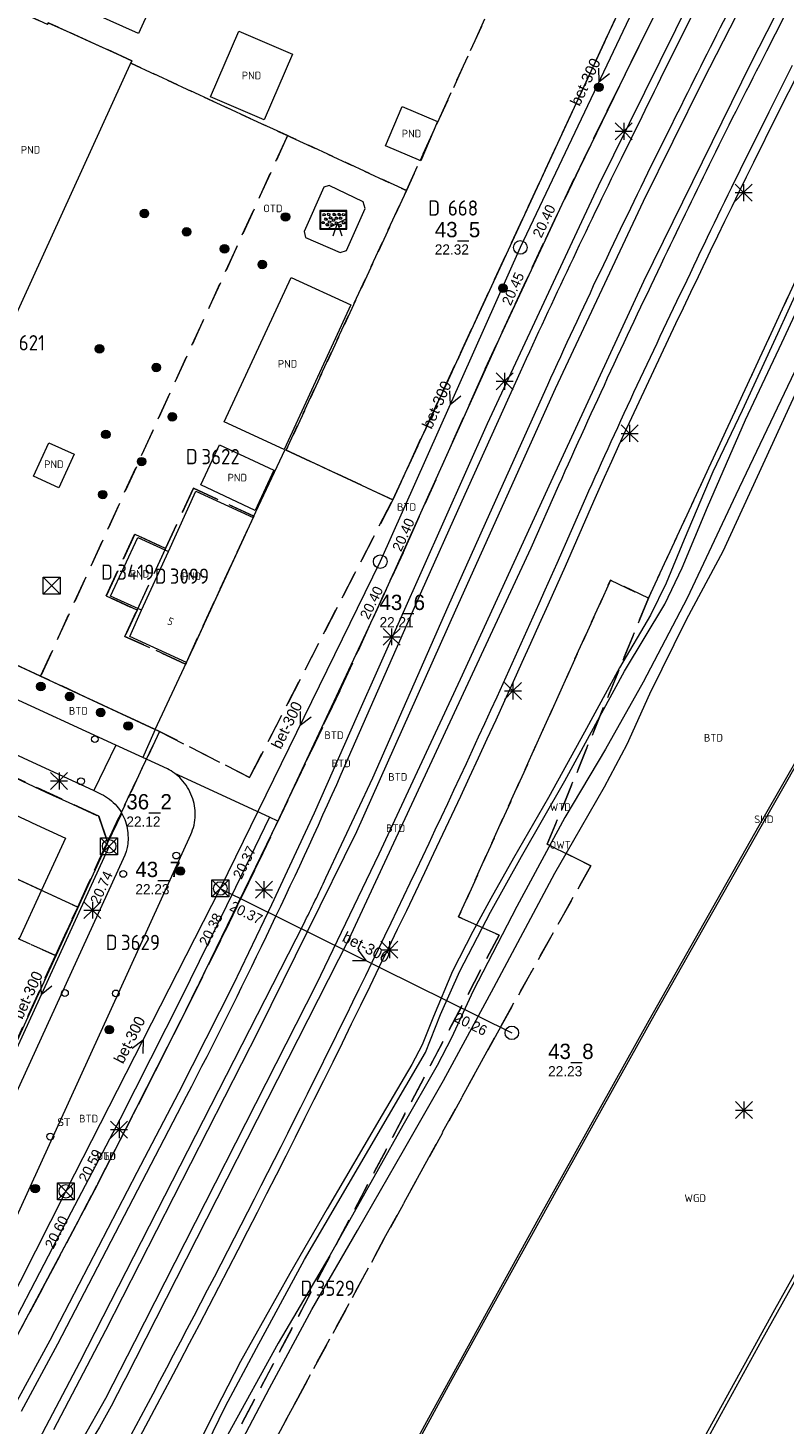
# Model space of a CAD drawing. Header units: metres. Extents: x 207644 to 210135, y 370459 to 373417.
# Tile 23 of 256: x 208029 to 208118, y 372045 to 372210. Entities that reach past the tile are written whole.
import ezdxf
from ezdxf.enums import TextEntityAlignment as Align

# ---------------------------------------------------------------- set-up
doc = ezdxf.new("R2010")
doc.units = ezdxf.units.M
doc.linetypes.add('HIDDEN2', pattern=[4.7625, 3.175, -1.5875])
for name, color, linetype in [('BTD', 7, 'Continuous'), ('CON_BxH300x300mm', 7, 'Continuous'), ('DMM_BxH300x300mm', 7, 'Continuous'), ('GB', 1, 'Continuous'), ('GB07', 1, 'Continuous'), ('GB11', 1, 'Continuous'), ('INV_BxH300x300mm', 7, 'Continuous'), ('KAD_perceelnummer', 212, 'Continuous'), ('KAD_sectie', 212, 'Continuous'), ('KAD_Vastgesteld_Perceel', 212, 'Continuous'), ('KO_INSPECTIE', 7, 'Continuous'), ('NAR', 7, 'Continuous'), ('NLV_inspectieput', 7, 'Continuous'), ('NNR_inspectieput', 7, 'Continuous'), ('NOD_inspectieput', 7, 'Continuous'), ('OTD', 7, 'Continuous'), ('OWT', 7, 'Continuous'), ('PIJL', 7, 'Continuous'), ('PND', 7, 'Continuous'), ('SHD', 7, 'Continuous'), ('trottoirkolk', 7, 'Continuous'), ('VGO', 7, 'Continuous'), ('WGD', 7, 'Continuous'), ('WTD', 7, 'Continuous')]:
    doc.layers.add(name, color=color, linetype=linetype)
for name, color, linetype, lineweight in [('GMV', 7, 'Continuous', 25), ('Q00_Overig_topografisch_object', 7, 'Continuous', 0), ('Q21_lantaarnpaal', 1, 'Continuous', 0), ('Q26_boom', 72, 'Continuous', 0), ('Q28_rioolput', 153, 'Continuous', 0), ('Q34_speelwerktuig', 3, 'Continuous', 0), ('Q84_zandbak-NGDW', 3, 'Continuous', 0)]:
    doc.layers.add(name, color=color, linetype=linetype, lineweight=lineweight)
doc.styles.add('ISO', font='isocpeur.ttf', dxfattribs={"height": 1})
doc.styles.add('ISOCP', font='ISOCP.shx', dxfattribs={"height": 1.8})

# ---------------------------------------------------------------- blocks, each defined once
blk = doc.blocks.new('ACMAP_ANN_TEMPLATE_Vastgesteld_Perceelnummer')
at = {"layer": 'KAD_perceelnummer', "style": 'ISOCP'}
blk.add_attdef('Perceelnummer', text='', height=1.8, dxfattribs=at).set_placement((0, 0), align=Align.MIDDLE)
at = {"layer": 'KAD_sectie', "style": 'ISOCP'}
blk.add_attdef('sectie', text='', height=1.8, dxfattribs=at).set_placement((-2.7, 0), align=Align.MIDDLE_RIGHT)
blk = doc.blocks.new('Q21')
for p, q in [((-1, 1), (0, 0)), ((-1, 0), (0, 0)), ((-1, -1), (0, 0)), ((0, 1), (0, 0)), ((0, 0), (1, 1)), ((0, 0), (1, 0)), ((0, 0), (0, -1)), ((0, 0), (1, -1))]:
    blk.add_line(p, q)
blk = doc.blocks.new('Q84')
for points in [[(-1.6, -1.1), (1.6, -1.1), (1.6, 1.1), (-1.6, 1.1), (-1.6, -1.1)], [(-1.5, 1), (-1.5, -1), (1.5, -1), (1.5, 1), (-1.5, 1)], [(-1.17, 0.49), (-1.26, 0.59), (-1.14, 0.76), (-0.95, 0.67), (-0.97, 0.5), (-1.17, 0.49)], [(-0.95, -0.05), (-1.05, 0.06), (-0.92, 0.23), (-0.74, 0.13), (-0.75, -0.04), (-0.95, -0.05)], [(-0.63, 0.52), (-0.72, 0.62), (-0.6, 0.79), (-0.41, 0.7), (-0.43, 0.53), (-0.63, 0.52)], [(-0.41, 0.12), (-0.5, 0.23), (-0.38, 0.4), (-0.19, 0.3), (-0.21, 0.13), (-0.41, 0.12)], [(-0.07, -0.15), (-0.16, -0.05), (-0.03, 0.12), (0.15, 0.03), (0.14, -0.14), (-0.07, -0.15)], [(0.03, 0.51), (-0.06, 0.61), (0.06, 0.78), (0.25, 0.69), (0.23, 0.52), (0.03, 0.51)], [(0.28, 0.09), (0.19, 0.19), (0.31, 0.36), (0.5, 0.26), (0.48, 0.09), (0.28, 0.09)], [(0.63, 0.51), (0.54, 0.61), (0.66, 0.78), (0.85, 0.69), (0.83, 0.52), (0.63, 0.51)], [(0.77, 0.08), (0.68, 0.18), (0.8, 0.35), (0.99, 0.26), (0.97, 0.09), (0.77, 0.08)], [(1.14, 0.49), (1.04, 0.6), (1.17, 0.77), (1.35, 0.67), (1.34, 0.5), (1.14, 0.49)], [(-1.29, -0.44), (-1.38, -0.33), (-1.26, -0.17), (-1.07, -0.26), (-1.09, -0.43), (-1.29, -0.44)], [(-0.79, -0.71), (-0.88, -0.61), (-0.76, -0.44), (-0.57, -0.54), (-0.59, -0.71), (-0.79, -0.71)], [(-0.53, -0.37), (-0.62, -0.27), (-0.5, -0.1), (-0.31, -0.19), (-0.33, -0.36), (-0.53, -0.37)], [(-0.21, -0.71), (-0.3, -0.6), (-0.18, -0.43), (0, -0.53), (-0.01, -0.7), (-0.21, -0.71)], [(0.29, -0.49), (0.19, -0.38), (0.32, -0.21), (0.5, -0.31), (0.48, -0.48), (0.29, -0.49)], [(0.72, -0.78), (0.63, -0.67), (0.75, -0.5), (0.93, -0.6), (0.92, -0.77), (0.72, -0.78)], [(1.11, -0.46), (1.01, -0.35), (1.14, -0.18), (1.32, -0.28), (1.3, -0.45), (1.11, -0.46)]]:
    blk.add_lwpolyline(points)
blk = doc.blocks.new('Q28')
at = {"linetype": 'Continuous'}
for p, q in [((-1, -1), (1, 1)), ((-1, 1), (1, -1))]:
    blk.add_line(p, q, dxfattribs=at)
blk.add_lwpolyline([(1, 1), (1, -1), (-1, -1), (-1, 1)], close=True)
blk = doc.blocks.new('Q26')
blk.add_hatch(color=256).paths.add_polyline_path([(-0.45, -0.01, 1), (0.55, -0.01, 1)])
blk.add_circle((0.05, -0.01), 0.5)
blk = doc.blocks.new('Q34')
for p, q in [((-1, -0.5), (1, 0.5)), ((-0.5, -1.5), (0, 0)), ((0, 0), (0.5, -1.5))]:
    blk.add_line(p, q)

msp = doc.modelspace()

# ---------------------------------------------------------------- linework, layer by layer
at = {"layer": 'CON_BxH300x300mm', "color": 253, "linetype": 'Continuous', "lineweight": 13}
for points in [[(208105.5, 372223), (208087, 372184)], [(208087, 372184), (208070.5, 372147)], [(208070.5, 372147), (208051.66, 372108.5)], [(208038.57, 372113.47), (208022.54, 372078.55)], [(208051.66, 372108.5), (208033.47, 372072.84)], [(208051.66, 372108.5), (208086, 372091.5)], [(208033.47, 372072.84), (208015.54, 372037.43)]]:
    msp.add_lwpolyline(points, dxfattribs=at)
at = {"layer": 'GB', "color": 253, "linetype": 'Continuous', "lineweight": 13}
for points in [[(208049.488, 372225.623), (208042.008, 372209.2)], [(208042.008, 372209.2), (208031.645, 372213.866)], [(208041.253, 372205.989), (208031.395, 372210.468)], [(208050.506, 372201.736), (208053.836, 372209.491)], [(208053.836, 372209.491), (208060.169, 372206.772)], [(208027.212, 372175.229), (208041.253, 372205.989)], [(208056.839, 372199.017), (208050.506, 372201.736)], [(208060.012, 372180.469), (208067.038, 372177.237)], [(208067.038, 372177.237), (208059.202, 372160.203)], [(208059.202, 372160.203), (208052.138, 372163.453)], [(208045.548, 372148.19), (208048.785, 372155.308)], [(208048.785, 372155.308), (208055.524, 372152.209)], [(208055.524, 372152.209), (208047.675, 372135.145)], [(208038.741, 372142.933), (208041.941, 372149.848)], [(208041.941, 372149.848), (208045.548, 372148.19)], [(208042.4, 372141.268), (208038.741, 372142.933)], [(208040.988, 372138.164), (208042.4, 372141.268)], [(208047.666, 372135.126), (208040.988, 372138.164)], [(208047.666, 372135.126), (208047.675, 372135.145)], [(208022.56, 372119.444), (208029.205, 372116.374)], [(208029.205, 372116.374), (208029.513, 372116.231)], [(208029.513, 372116.231), (208033.417, 372114.428)], [(208033.417, 372114.428), (208030.598, 372108.289)], [(208030.598, 372108.289), (208027.964, 372102.555)]]:
    msp.add_lwpolyline(points, dxfattribs=at)
at = {"layer": 'GB07', "color": 253, "linetype": 'Continuous', "lineweight": 13}
for points in [[(208042.4, 372141.268), (208045.548, 372148.19)], [(208019.769, 372113.29), (208030.598, 372108.289)]]:
    msp.add_lwpolyline(points, dxfattribs=at)
at = {"layer": 'GB11', "color": 253, "linetype": 'Continuous', "lineweight": 13}
for points in [[(208060.169, 372206.772), (208056.839, 372199.017)], [(208071.131, 372195.972), (208073.092, 372200.606)], [(208073.092, 372200.606), (208077.243, 372198.849)], [(208077.243, 372198.849), (208075.282, 372194.215)], [(208075.282, 372194.215), (208071.131, 372195.972)], [(208052.138, 372163.453), (208060.012, 372180.469)], [(208029.657, 372157.054), (208031.466, 372161.005), (208034.449, 372159.639), (208032.64, 372155.688), (208029.657, 372157.054)], [(208049.361, 372156.034), (208051.58, 372160.752)], [(208051.58, 372160.752), (208057.972, 372157.757)], [(208057.972, 372157.757), (208055.759, 372153.036)], [(208055.759, 372153.036), (208049.361, 372156.034)]]:
    msp.add_lwpolyline(points, dxfattribs=at)
at = {"layer": 'GMV', "color": 253, "linetype": 'Continuous', "lineweight": 13}
for points in [[(208184.242, 372233.71), (208179.279, 372225.475), (208173.508, 372215.877), (208165.802, 372202.966), (208153.115, 372181.522), (208140.659, 372160.291), (208127.971, 372138.376), (208115.114, 372115.898), (208102.13, 372092.946), (208089.144, 372069.65), (208076.182, 372046.137), (208061.768, 372019.619), (208059.501, 372015.411), (208057.386, 372016.455), (208056.104, 372014.027), (208053.925, 372009.984), (208049.325, 372001.386), (208047.735, 371998.421), (208046.902, 371996.873)], [(208184.472, 372233.612), (208177.166, 372221.489), (208176.246, 372219.958), (208170.331, 372210.102), (208157.968, 372189.298), (208141.521, 372161.286), (208127.392, 372136.88), (208115.831, 372116.662), (208102.922, 372093.856), (208091.373, 372073.171), (208078.753, 372050.327), (208067.301, 372029.367), (208059.535, 372014.962), (208057.505, 372016.01), (208055.209, 372011.712), (208054.919, 372011.14)], [(208108.514, 372203.585), (208119.807, 372225.672)], [(208123.374, 372223.794), (208114.199, 372205.788)], [(208124.259, 372223.328), (208116.012, 372207.119)], [(208212.051, 372221.742), (208202.412, 372205.782), (208189.789, 372184.72), (208177.324, 372163.641), (208160.32, 372134.494), (208145.368, 372108.477), (208129.814, 372081.039), (208115.425, 372055.275), (208102.457, 372031.723), (208089.248, 372007.439), (208086.391, 372002.139), (208088.345, 372001.049), (208079.815, 371985.316)], [(208211.696, 372221.928), (208210.343, 372219.707), (208201.865, 372205.65), (208201.278, 372204.73), (208190.706, 372187.049), (208181.444, 372171.445), (208169.97, 372151.914), (208166.235, 372145.52), (208153.819, 372124.055), (208141.853, 372103.139), (208129.201, 372080.769), (208116.953, 372058.872), (208105.041, 372037.291), (208093.01, 372015.263), (208085.833, 372001.964), (208087.786, 372000.875), (208085.292, 371996.292)], [(208071.97, 372154.276), (208100.919, 372216.836)], [(208100.769, 372207.278), (208104.683, 372215.091)], [(208096.201, 372191.24), (208107.144, 372213.377)], [(208091.92, 372189.086), (208100.769, 372207.278)], [(208114.199, 372205.788), (208101.512, 372180)], [(208116.299, 372199.961), (208119.075, 372205.461)], [(208119.966, 372205.007), (208117.193, 372199.513)], [(208101.521, 372189.46), (208108.514, 372203.585)], [(208113.555, 372194.441), (208116.299, 372199.961)], [(208117.193, 372199.513), (208114.451, 372193.997)], [(208101.312, 372199.387), (208098.865, 372194.418)], [(208102.841, 372194.425), (208104.459, 372197.691)], [(208114.451, 372193.997), (208113.597, 372192.263)], [(208083.145, 372163.272), (208096.201, 372191.24)], [(208113.597, 372192.263), (208112.746, 372190.528)], [(208112.746, 372190.528), (208111.899, 372188.79)], [(208084.69, 372173.645), (208091.92, 372189.086)], [(208091.138, 372167.392), (208101.521, 372189.46)], [(208111.899, 372188.79), (208111.056, 372187.051)], [(208111.056, 372187.051), (208110.216, 372185.31)], [(208110.216, 372185.31), (208109.379, 372183.568)], [(208117.795, 372172.751), (208123.779, 372185.592)], [(208109.379, 372183.568), (208107.941, 372180.548)], [(208122.171, 372184.505), (208117.283, 372173.816)], [(208101.512, 372180), (208090.596, 372156.376)], [(208107.941, 372180.548), (208107.054, 372178.707)], [(208107.054, 372178.707), (208106.171, 372176.866)], [(208106.171, 372176.866), (208105.292, 372175.022)], [(208105.292, 372175.022), (208104.417, 372173.177)], [(208116.5, 372160.429), (208123.263, 372175.169)], [(208070.558, 372142.307), (208084.69, 372173.645)], [(208104.417, 372173.177), (208103.545, 372171.33)], [(208117.283, 372173.816), (208113.144, 372164.814)], [(208113.525, 372163.683), (208117.795, 372172.751)], [(208103.545, 372171.33), (208102.677, 372169.481)], [(208086.984, 372169.322), (208080.095, 372154.119)], [(208102.677, 372169.481), (208101.812, 372167.631)], [(208119.3, 372169.351), (208112.379, 372154.864)], [(208079.424, 372141.318), (208091.138, 372167.392)], [(208083.403, 372152.666), (208090.229, 372167.81)], [(208101.812, 372167.631), (208100.951, 372165.779)], [(208100.951, 372165.779), (208100.093, 372163.925)], [(208067.836, 372128.863), (208083.145, 372163.272)], [(208100.093, 372163.925), (208099.24, 372162.07)], [(208109.044, 372153.413), (208113.525, 372163.683)], [(208113.144, 372164.814), (208109.676, 372157.554)], [(208099.24, 372162.07), (208098.581, 372160.632)], [(208055.524, 372152.209), (208059.301, 372160.196)], [(208059.301, 372160.196), (208068.305, 372156.001)], [(208098.581, 372160.632), (208097.734, 372158.774)], [(208110.902, 372148.242), (208116.5, 372160.429)], [(208097.734, 372158.774), (208096.89, 372156.914)], [(208096.89, 372156.914), (208095.618, 372154.092)], [(208109.676, 372157.554), (208106.298, 372149.597)], [(208068.305, 372156.001), (208071.97, 372154.276)], [(208090.596, 372156.376), (208079.931, 372133.103)], [(208091.504, 372155.958), (208088.26, 372148.602)], [(208080.095, 372154.119), (208075.377, 372143.505)], [(208091.35, 372146.814), (208094.702, 372154.492)], [(208095.618, 372154.092), (208092.266, 372146.414)], [(208106.083, 372146.282), (208109.044, 372153.413)], [(208112.379, 372154.864), (208106.67, 372142.704)], [(208078.511, 372141.727), (208083.403, 372152.666)], [(208088.26, 372148.602), (208066.748, 372102.459)], [(208106.298, 372149.597), (208104.179, 372144.461)], [(208106.594, 372140.176), (208110.902, 372148.242)], [(208092.266, 372146.414), (208091.259, 372144.148)], [(208104.027, 372142.001), (208106.083, 372146.282)], [(208091.259, 372144.148), (208090.249, 372141.885)], [(208104.179, 372144.461), (208102.347, 372140.699)], [(208058.667, 372116.898), (208070.558, 372142.307)], [(208075.377, 372143.505), (208065.87, 372121.917)], [(208090.249, 372141.885), (208089.235, 372139.622)], [(208099.271, 372134.086), (208104.027, 372142.001)], [(208106.67, 372142.704), (208101.46, 372132.791)], [(208067.762, 372115.208), (208079.424, 372141.318)], [(208069.623, 372121.525), (208078.511, 372141.727)], [(208102.347, 372140.699), (208098.67, 372134.472)], [(208089.235, 372139.622), (208088.217, 372137.362)], [(208102.263, 372131.441), (208106.594, 372140.176)], [(207999.276, 372137.361), (208036.752, 372120.023)], [(208088.217, 372137.362), (208087.195, 372135.103)], [(208027.445, 372134.934), (208044.006, 372127.24)], [(208044.006, 372127.24), (208047.666, 372135.126)], [(208087.195, 372135.103), (208086.17, 372132.846)], [(208092.237, 372121.187), (208099.271, 372134.086)], [(208098.67, 372134.472), (208094.578, 372126.907)], [(208079.931, 372133.103), (208070.352, 372112.557)], [(208086.17, 372132.846), (208085.141, 372130.59)], [(208101.46, 372132.791), (208097.048, 372124.912)], [(208039.339, 372125.365), (208025.894, 372131.596)], [(208085.141, 372130.59), (208084.108, 372128.336)], [(208099.598, 372125.516), (208102.263, 372131.441)], [(208062.755, 372117.416), (208067.836, 372128.863)], [(208044.006, 372127.24), (208042.939, 372124.831)], [(208084.108, 372128.336), (208083.072, 372126.084)], [(208083.072, 372126.084), (208082.033, 372123.833)], [(208094.578, 372126.907), (208090.308, 372119.213)], [(208096.919, 372120.458), (208099.598, 372125.516)], [(208031.166, 372119.808), (208020.542, 372124.788)], [(208039.339, 372125.365), (208036.752, 372120.023)], [(208042.523, 372123.922), (208039.339, 372125.365)], [(208042.939, 372124.831), (208042.523, 372123.922)], [(208045.428, 372122.605), (208042.523, 372123.922)], [(208082.033, 372123.833), (208080.989, 372121.584)], [(208097.048, 372124.912), (208092.233, 372116.86)], [(208057.462, 372116.904), (208046.299, 372122.062)], [(208064.091, 372109.742), (208069.623, 372121.525)], [(208080.989, 372121.584), (208079.942, 372119.337)], [(208087.157, 372112.284), (208092.237, 372121.187)], [(208037.347, 372117.004), (208031.166, 372119.808)], [(208036.752, 372120.023), (208037.628, 372119.602)], [(208079.942, 372119.337), (208078.892, 372117.092)], [(208090.308, 372119.213), (208086.217, 372112.078)], [(208092.413, 372112.633), (208096.919, 372120.458)], [(208038.412, 372113.921), (208040.071, 372117.349)], [(208057.743, 372106.606), (208062.755, 372117.416)], [(208038.412, 372113.921), (208037.347, 372117.004)], [(208058.449, 372116.45), (208047.841, 372094.619)], [(208057.462, 372116.904), (208053.46, 372108.624)], [(208058.449, 372116.45), (208057.462, 372116.904)], [(208058.449, 372116.45), (208058.667, 372116.898)], [(208078.892, 372117.092), (208077.837, 372114.848)], [(208092.233, 372116.86), (208086.608, 372106.367)], [(208014.841, 372041.857), (208048.18, 372114.857)], [(208056.22, 372091.82), (208067.762, 372115.208)], [(208077.837, 372114.848), (208076.779, 372112.606)], [(208003.697, 372038.08), (208038.412, 372113.921)], [(208040.425, 372112.444), (208040.24, 372112.006)], [(208040.569, 372112.874), (208040.425, 372112.444)], [(208040.679, 372113.313), (208040.569, 372112.874)], [(208070.352, 372112.557), (208062.953, 372097.203)], [(208076.779, 372112.606), (208075.718, 372110.365)], [(208091.073, 372110.307), (208092.413, 372112.633)], [(208040.24, 372112.006), (208006.169, 372037.636)], [(208083.473, 372105.712), (208087.157, 372112.284)], [(208086.217, 372112.078), (208083.521, 372107.314)], [(208075.718, 372110.365), (208074.653, 372108.127)], [(208083.876, 372096.841), (208091.073, 372110.307)], [(208053.46, 372108.624), (208047.041, 372095.582)], [(208074.653, 372108.127), (208073.584, 372105.89)], [(208053.2, 372097.204), (208057.743, 372106.606)], [(208073.584, 372105.89), (208072.512, 372103.654)], [(208079.895, 372098.765), (208083.473, 372105.712)], [(208083.521, 372107.314), (208081.427, 372103.419)], [(208086.608, 372106.367), (208081.458, 372096.448)], [(208035.12, 372052.723), (208061.503, 372104.358)], [(208066.748, 372102.459), (208040.477, 372050.797)], [(208072.512, 372103.654), (208071.436, 372101.421)], [(208081.427, 372103.419), (208078.996, 372098.746)], [(208071.436, 372101.421), (208070.356, 372099.189)], [(208070.356, 372099.189), (208069.273, 372096.959)], [(208078.996, 372098.746), (208076.778, 372093.427)], [(208077.589, 372093.669), (208079.895, 372098.765)], [(208062.953, 372097.203), (208041.555, 372055.123)], [(208046.768, 372084.47), (208053.2, 372097.204)], [(208069.273, 372096.959), (208068.186, 372094.731)], [(208077.948, 372085.884), (208083.876, 372096.841)], [(208081.458, 372096.448), (208078.888, 372090.932)], [(208047.841, 372094.619), (208036.827, 372072.991)], [(208047.041, 372095.582), (208039.831, 372081.281)], [(208068.186, 372094.731), (208067.096, 372092.504)], [(208076.778, 372093.427), (208075.454, 372090.081)], [(208075.839, 372089.194), (208077.589, 372093.669)], [(208038.174, 372056.502), (208056.22, 372091.82)], [(208067.096, 372092.504), (208066.002, 372090.279)], [(208078.888, 372090.932), (208077.199, 372087.642)], [(208066.002, 372090.279), (208064.905, 372088.056)], [(208075.454, 372090.081), (208074.208, 372087.768)], [(208064.905, 372088.056), (208063.803, 372085.835)], [(208069.17, 372077.757), (208075.839, 372089.194)], [(208074.208, 372087.768), (208070.742, 372081.84)], [(208077.199, 372087.642), (208073.17, 372080.603)], [(208041.887, 372075.078), (208046.768, 372084.47)], [(208063.803, 372085.835), (208062.699, 372083.616)], [(208073.243, 372077.661), (208077.948, 372085.884)], [(208047.658, 372084.014), (208032.487, 372054.825)], [(208062.699, 372083.616), (208061.59, 372081.398)], [(208039.831, 372081.281), (208032.439, 372067.223)], [(208061.59, 372081.398), (208060.479, 372079.182)], [(208070.742, 372081.84), (208064.255, 372070.776)], [(208073.17, 372080.603), (208064.575, 372065.28)], [(208060.479, 372079.182), (208059.363, 372076.968)], [(208061.599, 372064.803), (208069.17, 372077.757)], [(208059.363, 372076.968), (208058.244, 372074.756)], [(208067.822, 372068.208), (208073.243, 372077.661)], [(208031.603, 372055.293), (208041.887, 372075.078)], [(208058.244, 372074.756), (208057.122, 372072.545)], [(208036.827, 372072.991), (208025.094, 372050.979)], [(208057.122, 372072.545), (208055.996, 372070.337)], [(208055.996, 372070.337), (208054.866, 372068.13)], [(208064.255, 372070.776), (208059.871, 372063.152)], [(208054.866, 372068.13), (208053.733, 372065.925)], [(208062.444, 372058.901), (208067.822, 372068.208)], [(208032.439, 372067.223), (208025.085, 372053.108)], [(208053.733, 372065.925), (208052.596, 372063.722)], [(208055.913, 372054.357), (208061.599, 372064.803)], [(208064.575, 372065.28), (208058.486, 372054.947)], [(208052.596, 372063.722), (208051.456, 372061.52)], [(208059.871, 372063.152), (208054.054, 372052.783)], [(208051.456, 372061.52), (208050.312, 372059.321)], [(208050.312, 372059.321), (208049.164, 372057.123)], [(208057.441, 372049.657), (208062.444, 372058.901)], [(208032.073, 372044.779), (208038.174, 372056.502)], [(208049.164, 372057.123), (208048.013, 372054.927)], [(208026.767, 372046.346), (208031.603, 372055.293)], [(208032.487, 372054.825), (208028.211, 372046.916)], [(208041.555, 372055.123), (208038.155, 372048.444)], [(208048.013, 372054.927), (208046.859, 372052.734)], [(208058.486, 372054.947), (208052.564, 372044.192)], [(208052.278, 372047.517), (208055.913, 372054.357)], [(208029.541, 372042.113), (208035.12, 372052.723)], [(208046.859, 372052.734), (208045.701, 372050.541)], [(208054.054, 372052.783), (208050.354, 372045.602)], [(208045.701, 372050.541), (208044.539, 372048.351)], [(208038.155, 372048.444), (208035.413, 372043.641)], [(208044.539, 372048.351), (208041.463, 372042.571)], [(208051.965, 372039.222), (208057.441, 372049.657)], [(208040.58, 372043.041), (208042.931, 372047.458)], [(208050.058, 372042.999), (208052.278, 372047.517)], [(208050.354, 372045.602), (208047.076, 372039.018)]]:
    msp.add_lwpolyline(points, dxfattribs=at)
for points in [[(208113.354, 372223.215, 0.0079735), (208101.312, 372199.387)], [(208104.459, 372197.691, -0.0040111), (208116.74, 372221.967)], [(208116.012, 372207.119, 0.0050342), (208109.598, 372194.435)], [(208098.865, 372194.418, 0.006991), (208086.984, 372169.322)], [(208090.229, 372167.81, -0.0079733), (208102.841, 372194.425)], [(208109.598, 372194.435, 0.0040489), (208103.965, 372182.804)], [(208107.037, 372180.976, -0.0040355), (208113.555, 372194.441)], [(208103.965, 372182.804, 0.0069827), (208091.504, 372155.958)], [(208094.702, 372154.492, -0.006983), (208107.037, 372180.976)], [(208042.931, 372047.458, 0.0180066), (208091.35, 372146.814)], [(208046.299, 372122.062, 0.0424456), (208045.428, 372122.605)], [(208047.061, 372121.373, 0.048912), (208046.299, 372122.062)], [(208047.789, 372120.41, 0.0455593), (208047.061, 372121.373)], [(208065.87, 372121.917, -0.0149865), (208047.658, 372084.014)], [(208037.628, 372119.602, -0.057762), (208038.619, 372119.003)], [(208038.619, 372119.003, -0.0513068), (208039.465, 372118.211)], [(208048.325, 372119.328, 0.0459281), (208047.789, 372120.41)], [(208048.629, 372118.255, 0.0445879), (208048.325, 372119.328)], [(208039.465, 372118.211, -0.0531794), (208040.071, 372117.349)], [(208040.071, 372117.349, -0.0446609), (208040.496, 372116.386)], [(208048.72, 372117.144, 0.0531176), (208048.629, 372118.255)], [(208040.496, 372116.386, -0.0511001), (208040.741, 372115.312)], [(208048.18, 372114.857, 0.0539071), (208048.574, 372115.975)], [(208048.574, 372115.975, 0.051274), (208048.72, 372117.144)], [(208040.791, 372114.211, -0.0468748), (208040.679, 372113.313)], [(208040.741, 372115.312, -0.0400049), (208040.791, 372114.211)], [(208061.503, 372104.358, 0.0070387), (208064.091, 372109.742)], [(208040.477, 372050.797, -0.0350637), (208033.956, 372039.526)]]:
    msp.add_lwpolyline(points, format="xyb", dxfattribs=at)
at = {"layer": 'KAD_Vastgesteld_Perceel', "color": 253, "linetype": 'HIDDEN2', "lineweight": 13}
for points in [[(208073.577, 372190.705), (208059.99, 372196.983), (208059.593, 372197.166), (208041.122, 372205.701), (208041.253, 372205.989), (208031.395, 372210.468), (208031.299, 372210.259), (208027.391, 372212.053), (208042.106, 372244.171), (208088.381, 372223.013), (208073.577, 372190.705)], [(208068.305, 372156.001), (208059.425, 372160.138), (208073.577, 372190.705), (208088.381, 372223.013), (208100.919, 372216.836), (208071.97, 372154.276), (208068.305, 372156.001)], [(208021.105, 372137.865), (208005.768, 372144.761), (207998.127, 372148.286), (208006.842, 372167.364), (208013.444, 372181.681), (208024.641, 372206.06), (208027.391, 372212.053), (208031.299, 372210.259), (208031.395, 372210.468), (208041.253, 372205.989), (208041.122, 372205.701), (208059.593, 372197.166), (208030.5, 372133.504), (208021.105, 372137.865)], [(208030.5, 372133.504), (208059.593, 372197.166), (208059.99, 372196.983), (208073.577, 372190.705), (208059.425, 372160.138), (208068.305, 372156.001), (208071.97, 372154.276), (208055.105, 372121.565), (208044.504, 372127.003), (208030.5, 372133.504)], [(208038.222, 372142.982), (208041.866, 372141.293), (208040.436, 372138.198), (208046.993, 372135.205), (208047.576, 372134.936), (208047.666, 372135.126), (208055.61, 372152.365), (208048.492, 372155.637), (208045.212, 372148.537), (208041.583, 372150.22), (208038.222, 372142.982)], [(208047.666, 372135.126), (208047.576, 372134.936), (208046.993, 372135.205), (208040.436, 372138.198), (208041.866, 372141.293), (208045.212, 372148.537), (208048.492, 372155.637), (208055.61, 372152.365), (208047.666, 372135.126)], [(208045.212, 372148.537), (208041.866, 372141.293), (208038.222, 372142.982), (208041.583, 372150.22), (208045.212, 372148.537)], [(208041.316, 371981.345), (208039.563, 371978.043), (208019.64, 371984.209), (208029.806, 372001.875), (208043.159, 372024.514), (208084.5, 372103.01), (208079.731, 372105.156), (208097.622, 372144.811), (208102.093, 372142.692), (208090.183, 372113.703), (208095.312, 372111.174), (208084.698, 372092.25), (208070.978, 372067.263), (208060.778, 372048.471), (208044.663, 372018.379), (208038.72, 372007.16), (208050.91, 371999.417), (208048.962, 371995.748), (208041.316, 371981.345)], [(208016.956, 372126.454), (208037.347, 372117.004), (208038.361, 372113.983), (208034.862, 372106.32), (208012.604, 372116.598), (208016.956, 372126.454)], [(208034.862, 372106.32), (208032.255, 372100.612), (208008.991, 372111.147), (208011.378, 372116.386), (208012.604, 372116.598), (208034.862, 372106.32)], [(207983.113, 372113.9), (207993.999, 372108.854), (208005.6, 372103.514), (208008.991, 372111.147), (208032.255, 372100.612), (208025.112, 372084.971), (208013.747, 372090.205), (208009.97, 372091.953), (208006.12, 372093.725), (208005.995, 372093.455), (208001.743, 372095.625), (207998.268, 372087.996), (207998.233, 372087.918), (207975.975, 372098.287), (207983.113, 372113.9)]]:
    msp.add_lwpolyline(points, close=True, dxfattribs=at)
for points in [[(208159.421, 372102.667), (208112.291, 372019.435), (208102.069, 372000.849), (208087.02, 371980.153), (208082.124, 371980.638), (208076.208, 371983.74), (208075.129, 371981.703), (208075.129, 371981.703), (208048.962, 371995.748), (208050.91, 371999.417), (208038.72, 372007.16), (208044.663, 372018.379), (208060.778, 372048.471), (208070.978, 372067.263), (208084.698, 372092.25), (208095.312, 372111.174), (208090.183, 372113.703), (208102.093, 372142.692), (208140.555, 372225.697)], [(208140.555, 372225.697), (208102.093, 372142.692), (208097.622, 372144.811), (208079.731, 372105.156), (208084.5, 372103.01), (208043.159, 372024.514)], [(208003.697, 372038.08), (208008.146, 372047.823), (208010.815, 372053.666), (208021.543, 372077.156), (208025.112, 372084.971), (208032.255, 372100.612), (208034.862, 372106.32), (208038.361, 372113.983), (208044.504, 372127.003), (208055.105, 372121.565), (208071.97, 372154.276), (208100.919, 372216.836)], [(208104.713, 372215.151), (208100.947, 372207.635), (208097.231, 372200.094), (208093.566, 372192.528), (208089.952, 372184.938), (208086.389, 372177.323), (208082.877, 372169.685), (208073.186, 372148.036), (208065.727, 372131.776), (208055.693, 372110.631), (208051.668, 372102.359), (208047.588, 372094.113), (208043.455, 372085.895), (208039.267, 372077.704), (208035.026, 372069.54), (208030.731, 372061.405), (208019.456, 372040.553)], [(208019.456, 372040.553), (208030.731, 372061.405), (208035.026, 372069.54), (208039.267, 372077.704), (208043.455, 372085.895), (208047.588, 372094.113), (208051.668, 372102.359), (208055.693, 372110.631), (208065.727, 372131.776), (208073.186, 372148.036), (208082.877, 372169.685), (208086.389, 372177.323), (208089.952, 372184.938), (208093.566, 372192.528), (208097.231, 372200.094), (208100.947, 372207.635), (208104.713, 372215.151)], [(208021.105, 372137.865), (208030.5, 372133.504), (208044.504, 372127.003), (208038.361, 372113.983), (208037.347, 372117.004), (208016.956, 372126.454)]]:
    msp.add_lwpolyline(points, dxfattribs=at)
at = {"layer": 'NOD_inspectieput', "color": 253, "lineweight": 13}
for centre in [(208087, 372184), (208070.5, 372147), (208038.57, 372113.47), (208051.66, 372108.5), (208086, 372091.5), (208033.47, 372072.84)]:
    msp.add_circle(centre, 0.8, dxfattribs=at)
at = {"layer": 'PIJL', "color": 253, "lineweight": 13}
for points in [[(208096.22, 372205.11), (208096.25, 372203.5), (208097.52, 372204.49)], [(208078.68, 372167.11), (208078.75, 372165.5), (208079.99, 372166.52)], [(208061.07, 372129.36), (208061.08, 372127.75), (208062.36, 372128.73)], [(208067.86, 372101.28), (208068.83, 372100), (208067.22, 372099.99)], [(208030.5, 372097.62), (208030.55, 372096.01), (208031.81, 372097.02)], [(208041.27, 372089.71), (208042.57, 372090.67), (208042.55, 372089.06)]]:
    msp.add_lwpolyline(points, dxfattribs=at)
at = {"layer": 'Q00_Overig_topografisch_object', "color": 253}
msp.add_lwpolyline([(208061.543, 372185.89), (208061.695, 372185.155), (208065.8, 372183.404), (208066.523, 372183.637), (208068.745, 372188.588), (208068.5, 372189.367), (208064.49, 372191.315), (208063.876, 372191.104), (208061.543, 372185.89)], dxfattribs=at)
at = {"layer": 'trottoirkolk', "color": 253, "lineweight": 13}
for centre in [(208036.88, 372126.09), (208035.25, 372121.13), (208046.48, 372112.38), (208040.23, 372110.22), (208033.36, 372096.19), (208039.36, 372096.14), (208031.64, 372079.28)]:
    msp.add_circle(centre, 0.4, dxfattribs=at)

# ---------------------------------------------------------------- block references
at = {"layer": 'KAD_Vastgesteld_Perceel', "color": 253, "linetype": 'HIDDEN2', "lineweight": 13}
ref = msp.add_blockref('ACMAP_ANN_TEMPLATE_Vastgesteld_Perceelnummer', (208080.248, 372188.645), dxfattribs=at)
ref.add_attrib('Perceelnummer', '668', dxfattribs={"layer": 'KAD_perceelnummer', "lineweight": 13, "height": 1.8, "style": 'ISOCP'}).set_placement((208080.248, 372188.645), align=Align.MIDDLE)
ref.add_attrib('sectie', 'D', dxfattribs={"layer": 'KAD_sectie', "lineweight": 13, "height": 1.8, "style": 'ISOCP'}).set_placement((208077.548, 372188.645), align=Align.MIDDLE_RIGHT)
ref = msp.add_blockref('ACMAP_ANN_TEMPLATE_Vastgesteld_Perceelnummer', (208028.893, 372172.779), dxfattribs=at)
ref.add_attrib('Perceelnummer', '3621', dxfattribs={"layer": 'KAD_perceelnummer', "lineweight": 13, "height": 1.8, "style": 'ISOCP'}).set_placement((208028.893, 372172.779), align=Align.MIDDLE)
ref.add_attrib('sectie', 'D', dxfattribs={"layer": 'KAD_sectie', "lineweight": 13, "height": 1.8, "style": 'ISOCP'}).set_placement((208026.193, 372172.779), align=Align.MIDDLE_RIGHT)
ref = msp.add_blockref('ACMAP_ANN_TEMPLATE_Vastgesteld_Perceelnummer', (208051.701, 372159.366), dxfattribs=at)
ref.add_attrib('Perceelnummer', '3622', dxfattribs={"layer": 'KAD_perceelnummer', "lineweight": 13, "height": 1.8, "style": 'ISOCP'}).set_placement((208051.701, 372159.366), align=Align.MIDDLE)
ref.add_attrib('sectie', 'D', dxfattribs={"layer": 'KAD_sectie', "lineweight": 13, "height": 1.8, "style": 'ISOCP'}).set_placement((208049.001, 372159.366), align=Align.MIDDLE_RIGHT)
ref = msp.add_blockref('ACMAP_ANN_TEMPLATE_Vastgesteld_Perceelnummer', (208041.719, 372145.757), dxfattribs=at)
ref.add_attrib('Perceelnummer', '3419', dxfattribs={"layer": 'KAD_perceelnummer', "lineweight": 13, "height": 1.8, "style": 'ISOCP'}).set_placement((208041.719, 372145.757), align=Align.MIDDLE)
ref.add_attrib('sectie', 'D', dxfattribs={"layer": 'KAD_sectie', "lineweight": 13, "height": 1.8, "style": 'ISOCP'}).set_placement((208039.019, 372145.757), align=Align.MIDDLE_RIGHT)
ref = msp.add_blockref('ACMAP_ANN_TEMPLATE_Vastgesteld_Perceelnummer', (208048.029, 372145.287), dxfattribs=at)
ref.add_attrib('Perceelnummer', '3099', dxfattribs={"layer": 'KAD_perceelnummer', "lineweight": 13, "height": 1.8, "style": 'ISOCP'}).set_placement((208048.029, 372145.287), align=Align.MIDDLE)
ref.add_attrib('sectie', 'D', dxfattribs={"layer": 'KAD_sectie', "lineweight": 13, "height": 1.8, "style": 'ISOCP'}).set_placement((208045.329, 372145.287), align=Align.MIDDLE_RIGHT)
ref = msp.add_blockref('ACMAP_ANN_TEMPLATE_Vastgesteld_Perceelnummer', (208042.261, 372102.151), dxfattribs=at)
ref.add_attrib('Perceelnummer', '3629', dxfattribs={"layer": 'KAD_perceelnummer', "lineweight": 13, "height": 1.8, "style": 'ISOCP'}).set_placement((208042.261, 372102.151), align=Align.MIDDLE)
ref.add_attrib('sectie', 'D', dxfattribs={"layer": 'KAD_sectie', "lineweight": 13, "height": 1.8, "style": 'ISOCP'}).set_placement((208039.561, 372102.151), align=Align.MIDDLE_RIGHT)
ref = msp.add_blockref('ACMAP_ANN_TEMPLATE_Vastgesteld_Perceelnummer', (208065.205, 372061.427), dxfattribs=at)
ref.add_attrib('Perceelnummer', '3529', dxfattribs={"layer": 'KAD_perceelnummer', "lineweight": 13, "height": 1.8, "style": 'ISOCP'}).set_placement((208065.205, 372061.427), align=Align.MIDDLE)
ref.add_attrib('sectie', 'D', dxfattribs={"layer": 'KAD_sectie', "lineweight": 13, "height": 1.8, "style": 'ISOCP'}).set_placement((208062.505, 372061.427), align=Align.MIDDLE_RIGHT)
at = {"layer": 'Q21_lantaarnpaal', "color": 253}
for p in [(208099.184, 372197.686), (208113.305, 372190.468), (208085.158, 372168.237), (208099.868, 372162.09), (208071.833, 372138.14), (208086.134, 372131.765), (208032.672, 372121.163), (208056.801, 372108.346), (208036.606, 372105.948), (208071.577, 372101.287), (208113.348, 372082.399), (208039.738, 372080.109)]:
    msp.add_blockref('Q21', p, dxfattribs=at)
at = {"layer": 'Q26_boom', "color": 253}
for p in [(208096.193, 372202.877), (208042.673, 372188.009), (208059.287, 372187.601), (208047.649, 372185.848), (208052.111, 372183.856), (208056.561, 372182.005), (208084.911, 372179.221), (208037.39, 372172.066), (208044.075, 372169.874), (208045.955, 372164.062), (208038.124, 372161.997), (208042.342, 372158.789), (208037.762, 372154.902), (208030.48, 372132.303), (208033.86, 372131.127), (208037.531, 372129.235), (208040.769, 372127.65), (208046.908, 372110.565), (208038.534, 372091.876), (208029.805, 372073.164)]:
    msp.add_blockref('Q26', p, dxfattribs=at)
at = {"layer": 'Q28_rioolput', "color": 253}
for p in [(208031.781, 372144.185), (208038.566, 372113.466), (208051.656, 372108.504), (208033.469, 372072.837)]:
    msp.add_blockref('Q28', p, dxfattribs=at)
at = {"layer": 'Q34_speelwerktuig', "color": 253}
msp.add_blockref('Q34', (208065.476, 372186.851), dxfattribs=at)
at = {"layer": 'Q84_zandbak-NGDW', "color": 253}
msp.add_blockref('Q84', (208064.983, 372187.245), dxfattribs=at)

# ---------------------------------------------------------------- texts
at = {"layer": 'BTD', "color": 253, "linetype": 'Continuous', "lineweight": 13, "style": 'ISO'}
for p in [(208073.603, 372153.432), (208034.95, 372129.423), (208065.047, 372126.556), (208109.751, 372126.253), (208065.898, 372123.239), (208072.569, 372121.641), (208072.321, 372115.597), (208036.152, 372081.402)]:
    msp.add_text('BTD', height=0.9, dxfattribs=at).set_placement(p, align=Align.MIDDLE_CENTER)
at = {"layer": 'DMM_BxH300x300mm', "color": 253, "lineweight": 13}
for rotation, p in [(64.62, (208093.98, 372200.55)), (65.97, (208076.55, 372162.51)), (63.93, (208058.78, 372124.81)), (333.66, (208065.91, 372102.32)), (65.34, (208028.34, 372093.01)), (62.97, (208040.21, 372087.76))]:
    msp.add_text('bet-300', height=1.3, rotation=rotation, dxfattribs=at).set_placement(p)
at = {"layer": 'INV_BxH300x300mm', "color": 253, "lineweight": 13}
for s, rotation, p in [('20.40', 64.62, (208089.48, 372185.04)), ('20.45', 65.97, (208085.87, 372177.06)), ('20.40', 65.97, (208072.96, 372148.09)), ('20.40', 63.93, (208069.13, 372140.1)), ('20.37', 63.93, (208054.16, 372109.51)), ('20.74', 65.34, (208037.37, 372106.54)), ('20.37', 333.66, (208052.65, 372106)), ('20.38', 62.97, (208050.17, 372101.62)), ('20.26', 333.66, (208079.11, 372092.9)), ('20.59', 62.97, (208035.98, 372073.8)), ('20.60', 63.14, (208032, 372065.96))]:
    msp.add_text(s, height=1.2, rotation=rotation, dxfattribs=at).set_placement(p)
at = {"layer": 'KO_INSPECTIE', "color": 253, "lineweight": 13}
msp.add_text('ST', height=0.9, dxfattribs=at).set_placement((208032.44, 372080.54))
at = {"layer": 'NAR', "color": 253, "linetype": 'Continuous', "lineweight": 13, "style": 'ISO'}
msp.add_text('5', height=0.9, rotation=335.3, dxfattribs=at).set_placement((208045.805, 372139.949), align=Align.MIDDLE_CENTER)
at = {"layer": 'NLV_inspectieput', "color": 253, "lineweight": 13}
for s, p in [('22.32', (208076.93, 372183.16)), ('22.21', (208070.42, 372139.26)), ('22.12', (208040.6, 372115.78)), ('22.23', (208041.66, 372107.81)), ('22.23', (208090.28, 372086.38))]:
    msp.add_text(s, height=1.2, dxfattribs=at).set_placement(p)
at = {"layer": 'NNR_inspectieput', "color": 253, "lineweight": 13}
for s, p in [('43_5', (208076.93, 372185.2)), ('43_6', (208070.42, 372141.3)), ('36_2', (208040.6, 372117.82)), ('43_7', (208041.66, 372109.85)), ('43_8', (208090.28, 372088.42))]:
    msp.add_text(s, height=1.8, dxfattribs=at).set_placement(p)
at = {"layer": 'OTD', "color": 253, "linetype": 'Continuous', "lineweight": 13, "style": 'ISO'}
for p in [(208057.857, 372188.6), (208038.218, 372076.968)]:
    msp.add_text('OTD', height=0.9, dxfattribs=at).set_placement(p, align=Align.MIDDLE_CENTER)
at = {"layer": 'OWT', "color": 253, "linetype": 'Continuous', "lineweight": 13, "style": 'ISO'}
msp.add_text('OWT', height=0.9, dxfattribs=at).set_placement((208091.701, 372113.633), align=Align.MIDDLE_CENTER)
at = {"layer": 'PND', "color": 253, "linetype": 'Continuous', "lineweight": 13, "style": 'ISO'}
for p in [(208055.338, 372204.254), (208074.187, 372197.411), (208029.312, 372195.501), (208059.588, 372170.298), (208032.059, 372158.468), (208053.667, 372156.895), (208042.145, 372145.569), (208048.256, 372145.277)]:
    msp.add_text('PND', height=0.9, dxfattribs=at).set_placement(p, align=Align.MIDDLE_CENTER)
at = {"layer": 'SHD', "color": 253, "linetype": 'Continuous', "lineweight": 13, "style": 'ISO'}
msp.add_text('SHD', height=0.9, dxfattribs=at).set_placement((208115.687, 372116.654), align=Align.MIDDLE_CENTER)
at = {"layer": 'VGO', "color": 253, "linetype": 'Continuous', "lineweight": 13, "style": 'ISO'}
msp.add_text('VGO', height=0.9, dxfattribs=at).set_placement((208038.218, 372076.968), align=Align.MIDDLE_CENTER)
at = {"layer": 'WGD', "color": 253, "linetype": 'Continuous', "lineweight": 13, "style": 'ISO'}
msp.add_text('WGD', height=0.9, dxfattribs=at).set_placement((208107.606, 372072.035), align=Align.MIDDLE_CENTER)
at = {"layer": 'WTD', "color": 253, "linetype": 'Continuous', "lineweight": 13, "style": 'ISO'}
msp.add_text('WTD', height=0.9, dxfattribs=at).set_placement((208091.714, 372118.081), align=Align.MIDDLE_CENTER)

doc.saveas('drawing.dxf')
